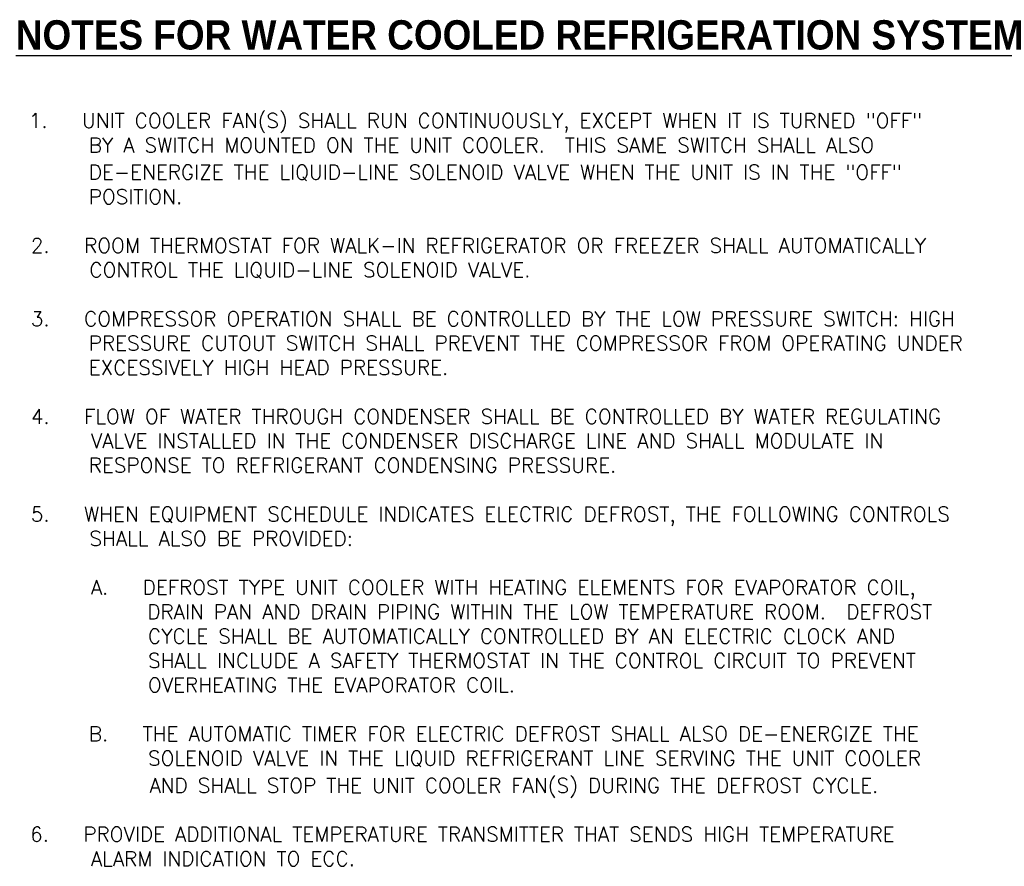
# Model space of a CAD drawing. Header units: inches. Extents: x 0.53 to 6.83, y -5.48 to -0.06.
import ezdxf
from ezdxf.enums import TextEntityAlignment as Align

# ---------------------------------------------------------------- set-up
doc = ezdxf.new("R2010")
doc.units = ezdxf.units.IN
doc.header["$MEASUREMENT"] = 0
doc.layers.add('M-DETL-TEXT', color=2, linetype='Continuous')
doc.styles.add('BOLD', font='bold.shx', dxfattribs={"width": 0.9})
doc.styles.add('Romans', font='romans.shx')

# ---------------------------------------------------------------- blocks, each defined once
blk = doc.blocks.new('E-Notes')
at = {"style": 'BOLD', "flags": 8}
blk.add_attdef('NOTES', text='', height=0.1875, dxfattribs=at).set_placement((-0.0027, 0.002), align=Align.MIDDLE_LEFT)

msp = doc.modelspace()

# ---------------------------------------------------------------- block references
at = {"layer": 'M-DETL-TEXT'}
ref = msp.add_blockref('E-Notes', (0.5, -0.25), dxfattribs=at)
ref.add_attrib('NOTES', '%%uNOTES FOR WATER COOLED REFRIGERATION SYSTEM', dxfattribs={"layer": '0', "height": 0.1875, "style": 'BOLD'}).set_placement((0.5, -0.1562), align=Align.MIDDLE_LEFT)

# ---------------------------------------------------------------- texts
at = {"layer": 'M-DETL-TEXT', "style": 'Romans'}
for s, p in [('1.   UNIT COOLER FAN(S) SHALL RUN CONTINUOUSLY, EXCEPT WHEN IT IS TURNED "OFF"', (0.5841, -0.752)), ('BY A SWITCH MOUNTED ON THE UNIT COOLER.  THIS SAME SWITCH SHALL ALSO', (0.9681, -0.9082)), ('DE-ENERGIZE THE LIQUID-LINE SOLENOID VALVE WHEN THE UNIT IS IN THE "OFF"', (0.9681, -1.0824)), ('POSITION.', (0.9681, -1.2386)), ('2.   ROOM THERMOSTAT FOR WALK-IN REFRIGERATOR OR FREEZER SHALL AUTOMATICALLY', (0.5975, -1.5511)), ('CONTROL THE LIQUID-LINE SOLENOID VALVE.', (0.9725, -1.7074)), ('3.   COMPRESSOR OPERATION SHALL BE CONTROLLED BY THE LOW PRESSURE SWITCH: HIGH', (0.5975, -2.0199)), ('PRESSURE CUTOUT SWITCH SHALL PREVENT THE COMPRESSOR FROM OPERATING UNDER', (0.9681, -2.1761)), ('EXCESSIVELY HIGH HEAD PRESSURE.', (0.9681, -2.3324)), ('4.   FLOW OF WATER THROUGH CONDENSER SHALL BE CONTROLLED BY WATER REGULATING', (0.5975, -2.6449)), ('VALVE INSTALLED IN THE CONDENSER DISCHARGE LINE AND SHALL MODULATE IN', (0.9815, -2.8011)), ('RESPONSE TO REFRIGERANT CONDENSING PRESSURE.', (0.9681, -2.9574)), ('5.   WHEN EQUIPMENT SCHEDULE INDICATES ELECTRIC DEFROST, THE FOLLOWING CONTROLS', (0.5975, -3.2699)), ('SHALL ALSO BE PROVIDED:', (0.9725, -3.4261)), ('A.   DEFROST TYPE UNIT COOLER WITH HEATING ELEMENTS FOR EVAPORATOR COIL,', (0.9815, -3.7386)), ('DRAIN PAN AND DRAIN PIPING WITHIN THE LOW TEMPERATURE ROOM.  DEFROST', (1.3431, -3.8949)), ('CYCLE SHALL BE AUTOMATICALLY CONTROLLED BY AN ELECTRIC CLOCK AND', (1.3475, -4.0511)), ('SHALL INCLUDE A SAFETY THERMOSTAT IN THE CONTROL CIRCUIT TO PREVENT', (1.3475, -4.2074)), ('OVERHEATING THE EVAPORATOR COIL.', (1.3475, -4.3636)), ('B.   THE AUTOMATIC TIMER FOR ELECTRIC DEFROST SHALL ALSO DE-ENERGIZE THE', (0.9681, -4.6761)), ('SOLENOID VALVE IN THE LIQUID REFRIGERANT LINE SERVING THE UNIT COOLER', (1.3475, -4.8324)), ('AND SHALL STOP THE UNIT COOLER FAN(S) DURING THE DEFROST CYCLE.', (1.3565, -5.0065)), ('6.   PROVIDE ADDITIONAL TEMPERATURE TRANSMITTER THAT SENDS HIGH TEMPERATURE', (0.5931, -5.319)), ('ALARM INDICATION TO ECC.', (0.9815, -5.4752))]:
    msp.add_text(s, height=0.09375, dxfattribs=at).set_placement(p)

doc.saveas('drawing.dxf')
